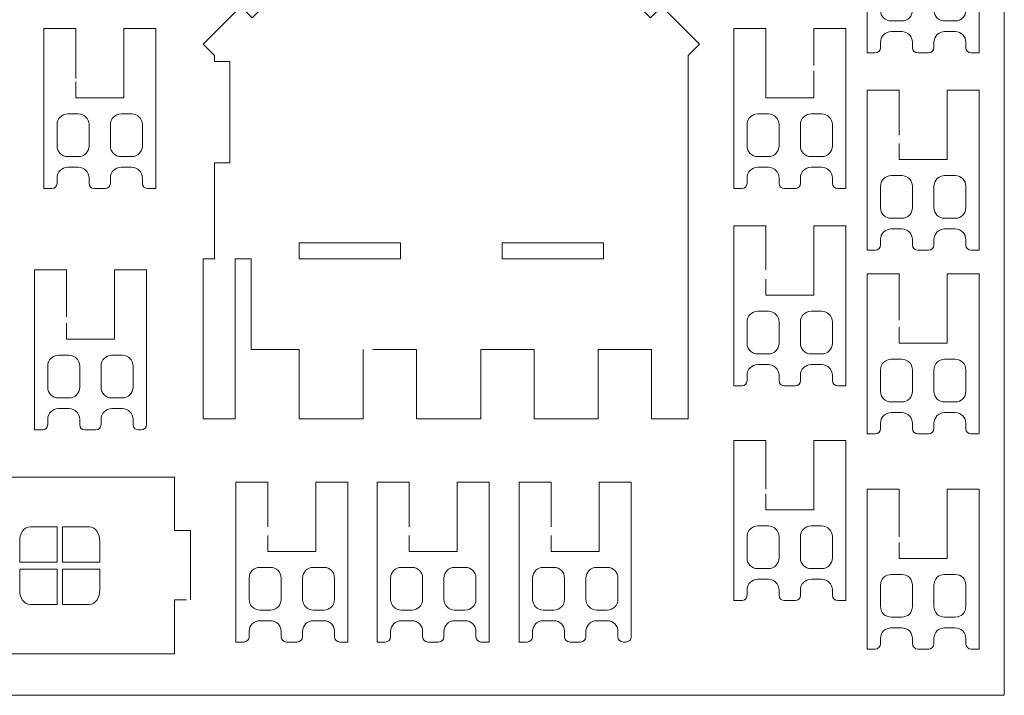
# Model space of a CAD drawing. Header units: inches. Extents: x -515 to 206, y -349 to 168.
# Tile 6 of 9: x -346 to -161, y -349 to -222. Entities that reach past the tile are written whole.
import ezdxf

# ---------------------------------------------------------------- set-up
doc = ezdxf.new("R2010")
doc.units = ezdxf.units.IN
doc.header["$MEASUREMENT"] = 0
doc.layers.add('_U+68F0_U+52EE_U+934A', color=7, linetype='Continuous')

# ---------------------------------------------------------------- blocks, each defined once
blk = doc.blocks.new('block 2')
at = {"layer": '_U+68F0_U+52EE_U+934A', "lineweight": 0}
blk.add_lwpolyline([(-314.38, -330.82), (-316.64, -330.82), (-316.64, -340.95), (-370.64, -340.95), (-370.64, -307.82), (-316.64, -307.82), (-316.64, -317.82), (-313.64, -317.82), (-313.64, -330.82)], dxfattribs=at)
for points in [[(-345.64, -323.72), (-343.3, -323.72), (-340.97, -323.72), (-338.64, -323.72), (-338.64, -321.51), (-338.64, -319.31), (-338.64, -317.1), (-340.3, -317.1), (-341.97, -317.1), (-343.64, -317.1), (-345, -317.1), (-345.64, -318.61), (-345.64, -319.75), (-345.64, -321.07), (-345.64, -322.4), (-345.64, -323.72)], [(-337.64, -323.72), (-335.3, -323.72), (-332.97, -323.72), (-330.64, -323.72), (-330.64, -322.4), (-330.64, -321.07), (-330.64, -319.75), (-330.64, -318.61), (-331.27, -317.1), (-332.64, -317.1), (-334.3, -317.1), (-335.97, -317.1), (-337.64, -317.1), (-337.64, -319.31), (-337.64, -321.51), (-337.64, -323.72)], [(-338.64, -325.05), (-340.97, -325.05), (-343.3, -325.05), (-345.64, -325.05), (-345.64, -326.37), (-345.64, -327.7), (-345.64, -329.02), (-345.64, -330.16), (-345, -331.67), (-343.64, -331.67), (-341.97, -331.67), (-340.3, -331.67), (-338.64, -331.67), (-338.64, -329.46), (-338.64, -327.26), (-338.64, -325.05)], [(-330.64, -325.05), (-332.97, -325.05), (-335.3, -325.05), (-337.64, -325.05), (-337.64, -327.26), (-337.64, -329.46), (-337.64, -331.67), (-335.97, -331.67), (-334.3, -331.67), (-332.64, -331.67), (-331.27, -331.67), (-330.64, -330.16), (-330.64, -329.02), (-330.64, -327.7), (-330.64, -326.37), (-330.64, -325.05)]]:
    blk.add_open_spline(points, degree=3, knots=[0, 0, 0, 0, 1, 1, 1, 2, 2, 2, 3, 3, 3, 4, 4, 4, 5, 5, 5, 5], dxfattribs=at)
blk = doc.blocks.new('block 4')
at = {"layer": '_U+68F0_U+52EE_U+934A', "lineweight": 0}
for points in [[(-279.49, -283.87), (-271.25, -283.87), (-271.25, -296.87), (-259.25, -296.87), (-259.25, -283.87), (-249.25, -283.87), (-249.25, -296.87), (-237.25, -296.87), (-237.25, -283.87), (-227.25, -283.87), (-227.25, -296.87), (-220.37, -296.87), (-220.37, -228.75), (-218.25, -226.63), (-225.32, -219.55), (-227.44, -221.68), (-249.02, -200.1), (-246.9, -197.97), (-253.97, -190.9), (-256.09, -193.02), (-264.75, -184.37), (-273.4, -193.02), (-275.52, -190.9), (-282.59, -197.97), (-280.47, -200.1), (-302.05, -221.68), (-304.17, -219.55), (-311.25, -226.63), (-309.12, -228.75), (-309.12, -229.87), (-306.25, -229.87), (-306.25, -248.87), (-309.12, -248.87), (-309.12, -266.87), (-311.25, -266.87), (-311.25, -296.87), (-305.25, -296.87), (-305.25, -266.87), (-302.25, -266.87), (-302.25, -283.87), (-293.25, -283.87), (-293.25, -296.87), (-281.25, -296.87), (-281.25, -283.87)], [(-293.25, -266.87), (-293.25, -263.87), (-274.25, -263.87), (-274.25, -266.87), (-293.25, -266.87)], [(-255.25, -266.87), (-255.25, -263.87), (-236.25, -263.87), (-236.25, -266.87), (-255.25, -266.87)]]:
    blk.add_lwpolyline(points, dxfattribs=at)
blk = doc.blocks.new('block 23')
at = {"layer": '_U+68F0_U+52EE_U+934A', "lineweight": 0}
for points, knots in [([(-246.04, -317.1), (-246.04, -313.76), (-246.04, -312.06), (-246.04, -308.72), (-248.04, -308.72), (-250.04, -308.72), (-252.04, -308.72), (-252.04, -318.72), (-252.04, -328.72), (-252.04, -338.72), (-251.54, -338.72), (-251.04, -338.72), (-250.54, -338.72), (-249.99, -338.72), (-249.54, -338.27), (-249.54, -337.72), (-249.54, -337.39), (-249.54, -337.06), (-249.54, -336.72), (-249.54, -335.62), (-248.64, -334.72), (-247.54, -334.72), (-246.87, -334.72), (-246.21, -334.72), (-245.54, -334.72), (-244.43, -334.72), (-243.54, -335.62), (-243.54, -336.72), (-243.54, -337.06), (-243.54, -337.39), (-243.54, -337.72), (-243.54, -338.27), (-243.09, -338.72), (-242.54, -338.72), (-241.87, -338.72), (-241.21, -338.72), (-240.54, -338.72), (-239.99, -338.72), (-239.54, -338.27), (-239.54, -337.72), (-239.54, -337.39), (-239.54, -337.06), (-239.54, -336.72), (-239.54, -335.62), (-238.64, -334.72), (-237.54, -334.72), (-236.87, -334.72), (-236.21, -334.72), (-235.54, -334.72), (-234.43, -334.72), (-233.54, -335.62), (-233.54, -336.72), (-233.54, -337.06), (-233.54, -337.39), (-233.54, -337.72), (-233.54, -338.27), (-233.09, -338.72), (-232.54, -338.72), (-232.37, -338.72), (-232.21, -338.72), (-232.04, -338.72), (-231.49, -338.72), (-231.04, -338.27), (-231.04, -337.72), (-231.04, -328.06), (-231.04, -318.39), (-231.04, -308.72), (-233.04, -308.72), (-235.04, -308.72), (-237.04, -308.72), (-237.04, -312.06), (-237.04, -315.39), (-237.04, -318.72), (-237.04, -319.72), (-237.04, -320.72), (-237.04, -321.72), (-240.04, -321.72), (-243.04, -321.72), (-246.04, -321.72), (-246.04, -320.72), (-246.04, -319.72), (-246.04, -318.72)], [0, 0, 0, 0, 1, 1, 1, 2, 2, 2, 3, 3, 3, 4, 4, 4, 5, 5, 5, 6, 6, 6, 7, 7, 7, 8, 8, 8, 9, 9, 9, 10, 10, 10, 11, 11, 11, 12, 12, 12, 13, 13, 13, 14, 14, 14, 15, 15, 15, 16, 16, 16, 17, 17, 17, 18, 18, 18, 19, 19, 19, 20, 20, 20, 21, 21, 21, 22, 22, 22, 23, 23, 23, 24, 24, 24, 25, 25, 25, 26, 26, 26, 27, 27, 27, 27]), ([(-245.54, -324.72), (-244.43, -324.72), (-243.54, -325.62), (-243.54, -326.72), (-243.54, -328.06), (-243.54, -329.39), (-243.54, -330.72), (-243.54, -331.83), (-244.43, -332.72), (-245.54, -332.72), (-246.21, -332.72), (-246.87, -332.72), (-247.54, -332.72), (-248.64, -332.72), (-249.54, -331.83), (-249.54, -330.72), (-249.54, -329.39), (-249.54, -328.06), (-249.54, -326.72), (-249.54, -325.62), (-248.64, -324.72), (-247.54, -324.72), (-246.87, -324.72), (-246.21, -324.72), (-245.54, -324.72)], [0, 0, 0, 0, 1, 1, 1, 2, 2, 2, 3, 3, 3, 4, 4, 4, 5, 5, 5, 6, 6, 6, 7, 7, 7, 8, 8, 8, 8]), ([(-233.54, -330.72), (-233.54, -331.83), (-234.43, -332.72), (-235.54, -332.72), (-236.21, -332.72), (-236.87, -332.72), (-237.54, -332.72), (-238.64, -332.72), (-239.54, -331.83), (-239.54, -330.73), (-239.54, -329.39), (-239.54, -328.06), (-239.54, -326.72), (-239.54, -325.62), (-238.64, -324.72), (-237.54, -324.72), (-236.87, -324.72), (-236.21, -324.72), (-235.54, -324.72), (-234.43, -324.72), (-233.54, -325.62), (-233.54, -326.72), (-233.54, -328.06), (-233.54, -329.39), (-233.54, -330.72)], [0, 0, 0, 0, 1, 1, 1, 2, 2, 2, 3, 3, 3, 4, 4, 4, 5, 5, 5, 6, 6, 6, 7, 7, 7, 8, 8, 8, 8])]:
    blk.add_open_spline(points, degree=3, knots=knots, dxfattribs=at)
blk = doc.blocks.new('block 24')
at = {"layer": '_U+68F0_U+52EE_U+934A', "lineweight": 0}
for points, knots in [([(-272.64, -317.1), (-272.64, -313.76), (-272.64, -312.06), (-272.64, -308.72), (-274.64, -308.72), (-276.64, -308.72), (-278.64, -308.72), (-278.64, -318.72), (-278.64, -328.72), (-278.64, -338.72), (-278.14, -338.72), (-277.64, -338.72), (-277.14, -338.72), (-276.58, -338.72), (-276.14, -338.27), (-276.14, -337.72), (-276.14, -337.39), (-276.14, -337.06), (-276.14, -336.72), (-276.14, -335.62), (-275.24, -334.72), (-274.14, -334.72), (-273.47, -334.72), (-272.8, -334.72), (-272.14, -334.72), (-271.03, -334.72), (-270.14, -335.62), (-270.14, -336.72), (-270.14, -337.06), (-270.14, -337.39), (-270.14, -337.72), (-270.14, -338.27), (-269.69, -338.72), (-269.14, -338.72), (-268.47, -338.72), (-267.8, -338.72), (-267.14, -338.72), (-266.58, -338.72), (-266.14, -338.27), (-266.14, -337.72), (-266.14, -337.39), (-266.14, -337.06), (-266.14, -336.72), (-266.14, -335.62), (-265.24, -334.72), (-264.14, -334.72), (-263.47, -334.72), (-262.8, -334.72), (-262.14, -334.72), (-261.03, -334.72), (-260.14, -335.62), (-260.14, -336.72), (-260.14, -337.06), (-260.14, -337.39), (-260.14, -337.72), (-260.14, -338.27), (-259.69, -338.72), (-259.14, -338.72), (-258.64, -338.72), (-258.14, -338.72), (-257.64, -338.72), (-257.64, -328.72), (-257.64, -318.72), (-257.64, -308.72), (-259.64, -308.72), (-261.64, -308.72), (-263.64, -308.72), (-263.64, -312.06), (-263.64, -315.39), (-263.64, -318.72), (-263.64, -319.72), (-263.64, -320.72), (-263.64, -321.72), (-266.64, -321.72), (-269.64, -321.72), (-272.64, -321.72), (-272.64, -320.72), (-272.64, -319.72), (-272.64, -318.72)], [0, 0, 0, 0, 1, 1, 1, 2, 2, 2, 3, 3, 3, 4, 4, 4, 5, 5, 5, 6, 6, 6, 7, 7, 7, 8, 8, 8, 9, 9, 9, 10, 10, 10, 11, 11, 11, 12, 12, 12, 13, 13, 13, 14, 14, 14, 15, 15, 15, 16, 16, 16, 17, 17, 17, 18, 18, 18, 19, 19, 19, 20, 20, 20, 21, 21, 21, 22, 22, 22, 23, 23, 23, 24, 24, 24, 25, 25, 25, 26, 26, 26, 26]), ([(-272.14, -324.72), (-271.03, -324.72), (-270.14, -325.62), (-270.14, -326.72), (-270.14, -328.06), (-270.14, -329.39), (-270.14, -330.72), (-270.14, -331.83), (-271.03, -332.72), (-272.14, -332.72), (-272.8, -332.72), (-273.47, -332.72), (-274.14, -332.72), (-275.24, -332.72), (-276.14, -331.83), (-276.14, -330.72), (-276.14, -329.39), (-276.14, -328.06), (-276.14, -326.72), (-276.14, -325.62), (-275.24, -324.72), (-274.14, -324.72), (-273.47, -324.72), (-272.8, -324.72), (-272.14, -324.72)], [0, 0, 0, 0, 1, 1, 1, 2, 2, 2, 3, 3, 3, 4, 4, 4, 5, 5, 5, 6, 6, 6, 7, 7, 7, 8, 8, 8, 8]), ([(-260.14, -330.72), (-260.14, -331.83), (-261.03, -332.72), (-262.14, -332.72), (-262.8, -332.72), (-263.47, -332.72), (-264.14, -332.72), (-265.24, -332.72), (-266.13, -331.83), (-266.14, -330.73), (-266.14, -329.39), (-266.14, -328.06), (-266.14, -326.72), (-266.14, -325.62), (-265.24, -324.72), (-264.14, -324.72), (-263.47, -324.72), (-262.8, -324.72), (-262.14, -324.72), (-261.03, -324.72), (-260.14, -325.62), (-260.14, -326.72), (-260.14, -328.06), (-260.14, -329.39), (-260.14, -330.72)], [0, 0, 0, 0, 1, 1, 1, 2, 2, 2, 3, 3, 3, 4, 4, 4, 5, 5, 5, 6, 6, 6, 7, 7, 7, 8, 8, 8, 8])]:
    blk.add_open_spline(points, degree=3, knots=knots, dxfattribs=at)
blk = doc.blocks.new('block 25')
at = {"layer": '_U+68F0_U+52EE_U+934A', "lineweight": 0}
for points, knots in [([(-299.14, -317.1), (-299.14, -313.76), (-299.14, -312.06), (-299.14, -308.72), (-301.14, -308.72), (-303.14, -308.72), (-305.14, -308.72), (-305.14, -318.72), (-305.14, -328.72), (-305.14, -338.72), (-304.64, -338.72), (-304.14, -338.72), (-303.64, -338.72), (-303.08, -338.72), (-302.64, -338.27), (-302.64, -337.72), (-302.64, -337.39), (-302.64, -337.06), (-302.64, -336.72), (-302.64, -335.62), (-301.74, -334.72), (-300.64, -334.72), (-299.97, -334.72), (-299.3, -334.72), (-298.64, -334.72), (-297.53, -334.72), (-296.64, -335.62), (-296.64, -336.72), (-296.64, -337.06), (-296.64, -337.39), (-296.64, -337.72), (-296.64, -338.27), (-296.19, -338.72), (-295.64, -338.72), (-294.97, -338.72), (-294.3, -338.72), (-293.64, -338.72), (-293.08, -338.72), (-292.64, -338.27), (-292.64, -337.72), (-292.64, -337.39), (-292.64, -337.06), (-292.64, -336.72), (-292.64, -335.62), (-291.74, -334.72), (-290.64, -334.72), (-289.97, -334.72), (-289.3, -334.72), (-288.64, -334.72), (-287.53, -334.72), (-286.64, -335.62), (-286.64, -336.72), (-286.64, -337.06), (-286.64, -337.39), (-286.64, -337.72), (-286.64, -338.27), (-286.19, -338.72), (-285.64, -338.72), (-285.14, -338.72), (-284.64, -338.72), (-284.14, -338.72), (-284.14, -328.72), (-284.14, -318.72), (-284.14, -308.72), (-286.14, -308.72), (-288.14, -308.72), (-290.14, -308.72), (-290.14, -312.06), (-290.14, -315.39), (-290.14, -318.72), (-290.14, -319.72), (-290.14, -320.72), (-290.14, -321.72), (-293.14, -321.72), (-296.14, -321.72), (-299.14, -321.72), (-299.14, -320.84), (-299.14, -319.97), (-299.14, -319.09)], [0, 0, 0, 0, 1, 1, 1, 2, 2, 2, 3, 3, 3, 4, 4, 4, 5, 5, 5, 6, 6, 6, 7, 7, 7, 8, 8, 8, 9, 9, 9, 10, 10, 10, 11, 11, 11, 12, 12, 12, 13, 13, 13, 14, 14, 14, 15, 15, 15, 16, 16, 16, 17, 17, 17, 18, 18, 18, 19, 19, 19, 20, 20, 20, 21, 21, 21, 22, 22, 22, 23, 23, 23, 24, 24, 24, 25, 25, 25, 26, 26, 26, 26]), ([(-298.64, -324.72), (-297.53, -324.72), (-296.64, -325.62), (-296.64, -326.72), (-296.64, -328.06), (-296.64, -329.39), (-296.64, -330.72), (-296.64, -331.83), (-297.53, -332.72), (-298.64, -332.72), (-299.3, -332.72), (-299.97, -332.72), (-300.64, -332.72), (-301.74, -332.72), (-302.64, -331.83), (-302.64, -330.72), (-302.64, -329.39), (-302.64, -328.06), (-302.64, -326.72), (-302.64, -325.62), (-301.74, -324.72), (-300.64, -324.72), (-299.97, -324.72), (-299.3, -324.72), (-298.64, -324.72)], [0, 0, 0, 0, 1, 1, 1, 2, 2, 2, 3, 3, 3, 4, 4, 4, 5, 5, 5, 6, 6, 6, 7, 7, 7, 8, 8, 8, 8]), ([(-286.64, -330.72), (-286.64, -331.83), (-287.53, -332.72), (-288.64, -332.72), (-289.3, -332.72), (-289.97, -332.72), (-290.64, -332.72), (-291.74, -332.72), (-292.63, -331.83), (-292.64, -330.73), (-292.64, -329.39), (-292.64, -328.06), (-292.64, -326.72), (-292.64, -325.62), (-291.74, -324.72), (-290.64, -324.72), (-289.97, -324.72), (-289.3, -324.72), (-288.64, -324.72), (-287.53, -324.72), (-286.64, -325.62), (-286.64, -326.72), (-286.64, -328.06), (-286.64, -329.39), (-286.64, -330.72)], [0, 0, 0, 0, 1, 1, 1, 2, 2, 2, 3, 3, 3, 4, 4, 4, 5, 5, 5, 6, 6, 6, 7, 7, 7, 8, 8, 8, 8])]:
    blk.add_open_spline(points, degree=3, knots=knots, dxfattribs=at)
blk.add_open_spline([(-299.14, -319.09), (-299.14, -318.97), (-299.14, -318.84), (-299.14, -318.72)], degree=3, dxfattribs=at)
blk = doc.blocks.new('block 26')
at = {"layer": '_U+68F0_U+52EE_U+934A', "lineweight": 0}
for points, knots in [([(-180.84, -319), (-180.84, -315.67), (-180.84, -313.38), (-180.84, -310.05), (-182.84, -310.05), (-184.84, -310.05), (-186.84, -310.05), (-186.84, -320.05), (-186.84, -330.05), (-186.84, -340.05), (-186.34, -340.05), (-185.84, -340.05), (-185.34, -340.05), (-184.79, -340.05), (-184.34, -339.6), (-184.34, -339.05), (-184.34, -338.71), (-184.34, -338.38), (-184.34, -338.05), (-184.34, -336.94), (-183.44, -336.05), (-182.34, -336.05), (-181.67, -336.05), (-181, -336.05), (-180.34, -336.05), (-179.23, -336.05), (-178.34, -336.94), (-178.34, -338.05), (-178.34, -338.38), (-178.34, -338.71), (-178.34, -339.05), (-178.34, -339.6), (-177.89, -340.05), (-177.34, -340.05), (-176.67, -340.05), (-176, -340.05), (-175.34, -340.05), (-174.79, -340.05), (-174.34, -339.6), (-174.34, -339.05), (-174.34, -338.71), (-174.34, -338.38), (-174.34, -338.05), (-174.34, -336.94), (-173.44, -336.05), (-172.34, -336.05), (-171.67, -336.05), (-171, -336.05), (-170.34, -336.05), (-169.23, -336.05), (-168.34, -336.94), (-168.34, -338.05), (-168.34, -338.38), (-168.34, -338.71), (-168.34, -339.05), (-168.34, -339.6), (-167.89, -340.05), (-167.34, -340.05), (-166.84, -340.05), (-166.34, -340.05), (-165.84, -340.05), (-165.84, -330.05), (-165.84, -320.05), (-165.84, -310.05), (-167.84, -310.05), (-169.84, -310.05), (-171.84, -310.05), (-171.84, -313.38), (-171.84, -316.71), (-171.84, -320.05), (-171.84, -321.05), (-171.84, -322.05), (-171.84, -323.05), (-174.84, -323.05), (-177.84, -323.05), (-180.84, -323.05), (-180.84, -322.05), (-180.84, -321.05), (-180.84, -320.05)], [0, 0, 0, 0, 1, 1, 1, 2, 2, 2, 3, 3, 3, 4, 4, 4, 5, 5, 5, 6, 6, 6, 7, 7, 7, 8, 8, 8, 9, 9, 9, 10, 10, 10, 11, 11, 11, 12, 12, 12, 13, 13, 13, 14, 14, 14, 15, 15, 15, 16, 16, 16, 17, 17, 17, 18, 18, 18, 19, 19, 19, 20, 20, 20, 21, 21, 21, 22, 22, 22, 23, 23, 23, 24, 24, 24, 25, 25, 25, 26, 26, 26, 26]), ([(-180.34, -326.05), (-179.23, -326.05), (-178.34, -326.94), (-178.34, -328.05), (-178.34, -329.38), (-178.34, -330.71), (-178.34, -332.05), (-178.34, -333.15), (-179.23, -334.05), (-180.34, -334.05), (-181, -334.05), (-181.67, -334.05), (-182.34, -334.05), (-183.44, -334.05), (-184.34, -333.15), (-184.34, -332.05), (-184.34, -330.71), (-184.34, -329.38), (-184.34, -328.05), (-184.34, -326.94), (-183.44, -326.05), (-182.34, -326.05), (-181.67, -326.05), (-181, -326.05), (-180.34, -326.05)], [0, 0, 0, 0, 1, 1, 1, 2, 2, 2, 3, 3, 3, 4, 4, 4, 5, 5, 5, 6, 6, 6, 7, 7, 7, 8, 8, 8, 8]), ([(-168.34, -332.05), (-168.34, -333.15), (-169.23, -334.05), (-170.34, -334.05), (-171, -334.05), (-171.67, -334.05), (-172.34, -334.05), (-173.44, -334.05), (-174.34, -333.15), (-174.34, -332.05), (-174.34, -330.72), (-174.34, -329.38), (-174.34, -328.05), (-174.34, -326.94), (-173.44, -326.05), (-172.34, -326.05), (-171.67, -326.05), (-171, -326.05), (-170.34, -326.05), (-169.23, -326.05), (-168.34, -326.94), (-168.34, -328.05), (-168.34, -329.38), (-168.34, -330.71), (-168.34, -332.05)], [0, 0, 0, 0, 1, 1, 1, 2, 2, 2, 3, 3, 3, 4, 4, 4, 5, 5, 5, 6, 6, 6, 7, 7, 7, 8, 8, 8, 8])]:
    blk.add_open_spline(points, degree=3, knots=knots, dxfattribs=at)
blk = doc.blocks.new('block 27')
at = {"layer": '_U+68F0_U+52EE_U+934A', "lineweight": 0}
for points, knots in [([(-335.14, -233.07), (-335.14, -229.74), (-335.14, -227.04), (-335.14, -223.7), (-337.14, -223.7), (-339.14, -223.7), (-341.14, -223.7), (-341.14, -233.7), (-341.14, -243.7), (-341.14, -253.7), (-340.64, -253.7), (-340.14, -253.7), (-339.64, -253.7), (-339.08, -253.7), (-338.64, -253.25), (-338.64, -252.7), (-338.64, -252.37), (-338.64, -252.04), (-338.64, -251.7), (-338.64, -250.6), (-337.74, -249.7), (-336.64, -249.7), (-335.97, -249.7), (-335.3, -249.7), (-334.64, -249.7), (-333.53, -249.7), (-332.64, -250.6), (-332.64, -251.7), (-332.64, -252.04), (-332.64, -252.37), (-332.64, -252.7), (-332.64, -253.25), (-332.19, -253.7), (-331.64, -253.7), (-330.97, -253.7), (-330.3, -253.7), (-329.64, -253.7), (-329.08, -253.7), (-328.64, -253.25), (-328.64, -252.7), (-328.64, -252.37), (-328.64, -252.04), (-328.64, -251.7), (-328.64, -250.6), (-327.74, -249.7), (-326.64, -249.7), (-325.97, -249.7), (-325.3, -249.7), (-324.64, -249.7), (-323.53, -249.7), (-322.64, -250.6), (-322.64, -251.7), (-322.64, -252.04), (-322.64, -252.37), (-322.64, -252.7), (-322.64, -253.25), (-322.19, -253.7), (-321.64, -253.7), (-321.14, -253.7), (-320.64, -253.7), (-320.14, -253.7), (-320.14, -243.7), (-320.14, -233.7), (-320.14, -223.7), (-322.14, -223.7), (-324.14, -223.7), (-326.14, -223.7), (-326.14, -227.04), (-326.14, -230.37), (-326.14, -233.7), (-326.14, -234.7), (-326.14, -235.7), (-326.14, -236.7), (-329.14, -236.7), (-332.14, -236.7), (-335.14, -236.7), (-335.14, -235.7), (-335.14, -234.7), (-335.14, -233.7)], [0, 0, 0, 0, 1, 1, 1, 2, 2, 2, 3, 3, 3, 4, 4, 4, 5, 5, 5, 6, 6, 6, 7, 7, 7, 8, 8, 8, 9, 9, 9, 10, 10, 10, 11, 11, 11, 12, 12, 12, 13, 13, 13, 14, 14, 14, 15, 15, 15, 16, 16, 16, 17, 17, 17, 18, 18, 18, 19, 19, 19, 20, 20, 20, 21, 21, 21, 22, 22, 22, 23, 23, 23, 24, 24, 24, 25, 25, 25, 26, 26, 26, 26]), ([(-334.64, -239.7), (-333.53, -239.7), (-332.64, -240.6), (-332.64, -241.7), (-332.64, -243.04), (-332.64, -244.37), (-332.64, -245.7), (-332.64, -246.81), (-333.53, -247.7), (-334.64, -247.7), (-335.3, -247.7), (-335.97, -247.7), (-336.64, -247.7), (-337.74, -247.7), (-338.64, -246.81), (-338.64, -245.7), (-338.64, -244.37), (-338.64, -243.04), (-338.64, -241.7), (-338.64, -240.6), (-337.74, -239.7), (-336.64, -239.7), (-335.97, -239.7), (-335.3, -239.7), (-334.64, -239.7)], [0, 0, 0, 0, 1, 1, 1, 2, 2, 2, 3, 3, 3, 4, 4, 4, 5, 5, 5, 6, 6, 6, 7, 7, 7, 8, 8, 8, 8]), ([(-322.64, -245.7), (-322.64, -246.81), (-323.53, -247.7), (-324.64, -247.7), (-325.3, -247.7), (-325.97, -247.7), (-326.64, -247.7), (-327.74, -247.7), (-328.63, -246.81), (-328.64, -245.71), (-328.64, -244.37), (-328.64, -243.04), (-328.64, -241.7), (-328.64, -240.6), (-327.74, -239.7), (-326.64, -239.7), (-325.97, -239.7), (-325.3, -239.7), (-324.64, -239.7), (-323.53, -239.7), (-322.64, -240.6), (-322.64, -241.7), (-322.64, -243.04), (-322.64, -244.37), (-322.64, -245.7)], [0, 0, 0, 0, 1, 1, 1, 2, 2, 2, 3, 3, 3, 4, 4, 4, 5, 5, 5, 6, 6, 6, 7, 7, 7, 8, 8, 8, 8])]:
    blk.add_open_spline(points, degree=3, knots=knots, dxfattribs=at)
blk = doc.blocks.new('block 28')
at = {"layer": '_U+68F0_U+52EE_U+934A', "lineweight": 0}
for points, knots in [([(-180.84, -243.7), (-180.84, -240.37), (-180.84, -238.61), (-180.84, -235.27), (-182.84, -235.27), (-184.84, -235.27), (-186.84, -235.27), (-186.84, -245.27), (-186.84, -255.27), (-186.84, -265.27), (-186.34, -265.27), (-185.84, -265.27), (-185.34, -265.27), (-184.79, -265.27), (-184.34, -264.82), (-184.34, -264.27), (-184.34, -263.94), (-184.34, -263.61), (-184.34, -263.27), (-184.34, -262.17), (-183.44, -261.27), (-182.34, -261.27), (-181.67, -261.27), (-181, -261.27), (-180.34, -261.27), (-179.23, -261.27), (-178.34, -262.17), (-178.34, -263.27), (-178.34, -263.61), (-178.34, -263.94), (-178.34, -264.27), (-178.34, -264.82), (-177.89, -265.27), (-177.34, -265.27), (-176.67, -265.27), (-176, -265.27), (-175.34, -265.27), (-174.79, -265.27), (-174.34, -264.82), (-174.34, -264.27), (-174.34, -263.94), (-174.34, -263.61), (-174.34, -263.27), (-174.34, -262.17), (-173.44, -261.27), (-172.34, -261.27), (-171.67, -261.27), (-171, -261.27), (-170.34, -261.27), (-169.23, -261.27), (-168.34, -262.17), (-168.34, -263.27), (-168.34, -263.61), (-168.34, -263.94), (-168.34, -264.27), (-168.34, -264.82), (-167.89, -265.27), (-167.34, -265.27), (-166.84, -265.27), (-166.34, -265.27), (-165.84, -265.27), (-165.84, -255.27), (-165.84, -245.27), (-165.84, -235.27), (-167.84, -235.27), (-169.84, -235.27), (-171.84, -235.27), (-171.84, -238.61), (-171.84, -241.94), (-171.84, -245.27), (-171.84, -246.27), (-171.84, -247.27), (-171.84, -248.27), (-174.84, -248.27), (-177.84, -248.27), (-180.84, -248.27), (-180.84, -247.27), (-180.84, -246.27), (-180.84, -245.27)], [0, 0, 0, 0, 1, 1, 1, 2, 2, 2, 3, 3, 3, 4, 4, 4, 5, 5, 5, 6, 6, 6, 7, 7, 7, 8, 8, 8, 9, 9, 9, 10, 10, 10, 11, 11, 11, 12, 12, 12, 13, 13, 13, 14, 14, 14, 15, 15, 15, 16, 16, 16, 17, 17, 17, 18, 18, 18, 19, 19, 19, 20, 20, 20, 21, 21, 21, 22, 22, 22, 23, 23, 23, 24, 24, 24, 25, 25, 25, 26, 26, 26, 26]), ([(-180.34, -251.27), (-179.23, -251.27), (-178.34, -252.17), (-178.34, -253.27), (-178.34, -254.61), (-178.34, -255.94), (-178.34, -257.27), (-178.34, -258.38), (-179.23, -259.27), (-180.34, -259.27), (-181, -259.27), (-181.67, -259.27), (-182.34, -259.27), (-183.44, -259.27), (-184.34, -258.38), (-184.34, -257.27), (-184.34, -255.94), (-184.34, -254.61), (-184.34, -253.27), (-184.34, -252.17), (-183.44, -251.27), (-182.34, -251.27), (-181.67, -251.27), (-181, -251.27), (-180.34, -251.27)], [0, 0, 0, 0, 1, 1, 1, 2, 2, 2, 3, 3, 3, 4, 4, 4, 5, 5, 5, 6, 6, 6, 7, 7, 7, 8, 8, 8, 8]), ([(-168.34, -257.27), (-168.34, -258.38), (-169.23, -259.27), (-170.34, -259.27), (-171, -259.27), (-171.67, -259.27), (-172.34, -259.27), (-173.44, -259.27), (-174.34, -258.38), (-174.34, -257.28), (-174.34, -255.94), (-174.34, -254.61), (-174.34, -253.27), (-174.34, -252.17), (-173.44, -251.27), (-172.34, -251.27), (-171.67, -251.27), (-171, -251.27), (-170.34, -251.27), (-169.23, -251.27), (-168.34, -252.17), (-168.34, -253.27), (-168.34, -254.61), (-168.34, -255.94), (-168.34, -257.27)], [0, 0, 0, 0, 1, 1, 1, 2, 2, 2, 3, 3, 3, 4, 4, 4, 5, 5, 5, 6, 6, 6, 7, 7, 7, 8, 8, 8, 8])]:
    blk.add_open_spline(points, degree=3, knots=knots, dxfattribs=at)
blk = doc.blocks.new('block 29')
at = {"layer": '_U+68F0_U+52EE_U+934A', "lineweight": 0}
for points, knots in [([(-205.84, -268.9), (-205.84, -265.57), (-205.84, -264.04), (-205.84, -260.7), (-207.84, -260.7), (-209.84, -260.7), (-211.84, -260.7), (-211.84, -270.7), (-211.84, -280.7), (-211.84, -290.7), (-211.34, -290.7), (-210.84, -290.7), (-210.34, -290.7), (-209.79, -290.7), (-209.34, -290.25), (-209.34, -289.7), (-209.34, -289.37), (-209.34, -289.04), (-209.34, -288.7), (-209.34, -287.6), (-208.44, -286.7), (-207.34, -286.7), (-206.67, -286.7), (-206, -286.7), (-205.34, -286.7), (-204.23, -286.7), (-203.34, -287.6), (-203.34, -288.7), (-203.34, -289.04), (-203.34, -289.37), (-203.34, -289.7), (-203.34, -290.25), (-202.89, -290.7), (-202.34, -290.7), (-201.67, -290.7), (-201, -290.7), (-200.34, -290.7), (-199.79, -290.7), (-199.34, -290.25), (-199.34, -289.7), (-199.34, -289.37), (-199.34, -289.04), (-199.34, -288.7), (-199.34, -287.6), (-198.44, -286.7), (-197.34, -286.7), (-196.67, -286.7), (-196, -286.7), (-195.34, -286.7), (-194.23, -286.7), (-193.34, -287.6), (-193.34, -288.7), (-193.34, -289.04), (-193.34, -289.37), (-193.34, -289.7), (-193.34, -290.25), (-192.89, -290.7), (-192.34, -290.7), (-191.84, -290.7), (-191.34, -290.7), (-190.84, -290.7), (-190.84, -280.7), (-190.84, -270.7), (-190.84, -260.7), (-192.84, -260.7), (-194.84, -260.7), (-196.84, -260.7), (-196.84, -264.04), (-196.84, -267.37), (-196.84, -270.7), (-196.84, -271.7), (-196.84, -272.7), (-196.84, -273.7), (-199.84, -273.7), (-202.84, -273.7), (-205.84, -273.7), (-205.84, -272.7), (-205.84, -271.7), (-205.84, -270.7)], [0, 0, 0, 0, 1, 1, 1, 2, 2, 2, 3, 3, 3, 4, 4, 4, 5, 5, 5, 6, 6, 6, 7, 7, 7, 8, 8, 8, 9, 9, 9, 10, 10, 10, 11, 11, 11, 12, 12, 12, 13, 13, 13, 14, 14, 14, 15, 15, 15, 16, 16, 16, 17, 17, 17, 18, 18, 18, 19, 19, 19, 20, 20, 20, 21, 21, 21, 22, 22, 22, 23, 23, 23, 24, 24, 24, 25, 25, 25, 26, 26, 26, 26]), ([(-205.34, -276.7), (-204.23, -276.7), (-203.34, -277.6), (-203.34, -278.7), (-203.34, -280.04), (-203.34, -281.37), (-203.34, -282.7), (-203.34, -283.81), (-204.23, -284.7), (-205.34, -284.7), (-206, -284.7), (-206.67, -284.7), (-207.34, -284.7), (-208.44, -284.7), (-209.34, -283.81), (-209.34, -282.7), (-209.34, -281.37), (-209.34, -280.04), (-209.34, -278.7), (-209.34, -277.6), (-208.44, -276.7), (-207.34, -276.7), (-206.67, -276.7), (-206, -276.7), (-205.34, -276.7)], [0, 0, 0, 0, 1, 1, 1, 2, 2, 2, 3, 3, 3, 4, 4, 4, 5, 5, 5, 6, 6, 6, 7, 7, 7, 8, 8, 8, 8]), ([(-193.34, -282.7), (-193.34, -283.81), (-194.23, -284.7), (-195.34, -284.7), (-196, -284.7), (-196.67, -284.7), (-197.34, -284.7), (-198.44, -284.7), (-199.34, -283.81), (-199.34, -282.71), (-199.34, -281.37), (-199.34, -280.04), (-199.34, -278.7), (-199.34, -277.6), (-198.44, -276.7), (-197.34, -276.7), (-196.67, -276.7), (-196, -276.7), (-195.34, -276.7), (-194.23, -276.7), (-193.34, -277.6), (-193.34, -278.7), (-193.34, -280.04), (-193.34, -281.37), (-193.34, -282.7)], [0, 0, 0, 0, 1, 1, 1, 2, 2, 2, 3, 3, 3, 4, 4, 4, 5, 5, 5, 6, 6, 6, 7, 7, 7, 8, 8, 8, 8])]:
    blk.add_open_spline(points, degree=3, knots=knots, dxfattribs=at)
blk = doc.blocks.new('block 31')
at = {"layer": '_U+68F0_U+52EE_U+934A', "lineweight": 0}
for points, knots in [([(-336.89, -277.75), (-336.89, -274.42), (-336.89, -272.28), (-336.89, -268.95), (-338.89, -268.95), (-340.89, -268.95), (-342.89, -268.95), (-342.89, -278.95), (-342.89, -288.95), (-342.89, -298.95), (-342.39, -298.95), (-341.89, -298.95), (-341.39, -298.95), (-340.83, -298.95), (-340.39, -298.5), (-340.39, -297.95), (-340.39, -297.61), (-340.39, -297.28), (-340.39, -296.95), (-340.39, -295.84), (-339.49, -294.95), (-338.39, -294.95), (-337.72, -294.95), (-337.05, -294.95), (-336.39, -294.95), (-335.28, -294.95), (-334.39, -295.84), (-334.39, -296.95), (-334.39, -297.28), (-334.39, -297.61), (-334.39, -297.95), (-334.39, -298.5), (-333.94, -298.95), (-333.39, -298.95), (-332.72, -298.95), (-332.05, -298.95), (-331.39, -298.95), (-330.83, -298.95), (-330.39, -298.5), (-330.39, -297.95), (-330.39, -297.61), (-330.39, -297.28), (-330.39, -296.95), (-330.39, -295.84), (-329.49, -294.95), (-328.39, -294.95), (-327.72, -294.95), (-327.05, -294.95), (-326.39, -294.95), (-325.28, -294.95), (-324.39, -295.84), (-324.39, -296.95), (-324.39, -297.28), (-324.39, -297.61), (-324.39, -297.95), (-324.39, -298.5), (-323.94, -298.95), (-323.39, -298.95), (-323.22, -298.95), (-323.05, -298.95), (-322.89, -298.95), (-322.33, -298.95), (-321.89, -298.5), (-321.89, -297.95), (-321.89, -288.28), (-321.89, -278.61), (-321.89, -268.95), (-323.89, -268.95), (-325.89, -268.95), (-327.89, -268.95), (-327.89, -272.28), (-327.89, -275.61), (-327.89, -278.95), (-327.89, -279.95), (-327.89, -280.95), (-327.89, -281.95), (-330.89, -281.95), (-333.89, -281.95), (-336.89, -281.95), (-336.89, -280.95), (-336.89, -279.95), (-336.89, -278.95)], [0, 0, 0, 0, 1, 1, 1, 2, 2, 2, 3, 3, 3, 4, 4, 4, 5, 5, 5, 6, 6, 6, 7, 7, 7, 8, 8, 8, 9, 9, 9, 10, 10, 10, 11, 11, 11, 12, 12, 12, 13, 13, 13, 14, 14, 14, 15, 15, 15, 16, 16, 16, 17, 17, 17, 18, 18, 18, 19, 19, 19, 20, 20, 20, 21, 21, 21, 22, 22, 22, 23, 23, 23, 24, 24, 24, 25, 25, 25, 26, 26, 26, 27, 27, 27, 27]), ([(-336.39, -284.95), (-335.28, -284.95), (-334.39, -285.84), (-334.39, -286.95), (-334.39, -288.28), (-334.39, -289.61), (-334.39, -290.95), (-334.39, -292.05), (-335.28, -292.95), (-336.39, -292.95), (-337.05, -292.95), (-337.72, -292.95), (-338.39, -292.95), (-339.49, -292.95), (-340.39, -292.05), (-340.39, -290.95), (-340.39, -289.61), (-340.39, -288.28), (-340.39, -286.95), (-340.39, -285.84), (-339.49, -284.95), (-338.39, -284.95), (-337.72, -284.95), (-337.05, -284.95), (-336.39, -284.95)], [0, 0, 0, 0, 1, 1, 1, 2, 2, 2, 3, 3, 3, 4, 4, 4, 5, 5, 5, 6, 6, 6, 7, 7, 7, 8, 8, 8, 8]), ([(-324.39, -290.95), (-324.39, -292.05), (-325.28, -292.95), (-326.39, -292.95), (-327.05, -292.95), (-327.72, -292.95), (-328.39, -292.95), (-329.49, -292.95), (-330.38, -292.05), (-330.39, -290.95), (-330.39, -289.62), (-330.39, -288.28), (-330.39, -286.95), (-330.39, -285.84), (-329.49, -284.95), (-328.39, -284.95), (-327.72, -284.95), (-327.05, -284.95), (-326.39, -284.95), (-325.28, -284.95), (-324.39, -285.84), (-324.39, -286.95), (-324.39, -288.28), (-324.39, -289.61), (-324.39, -290.95)], [0, 0, 0, 0, 1, 1, 1, 2, 2, 2, 3, 3, 3, 4, 4, 4, 5, 5, 5, 6, 6, 6, 7, 7, 7, 8, 8, 8, 8])]:
    blk.add_open_spline(points, degree=3, knots=knots, dxfattribs=at)
blk = doc.blocks.new('block 34')
at = {"layer": '_U+68F0_U+52EE_U+934A', "lineweight": 0}
for points, knots in [([(-180.84, -278.38), (-180.84, -277.72), (-180.84, -278.38), (-180.84, -277.72), (-180.84, -275.05), (-180.84, -272.38), (-180.84, -269.7), (-182.84, -269.7), (-184.84, -269.7), (-186.84, -269.7), (-186.84, -279.7), (-186.84, -289.7), (-186.84, -299.7), (-186.34, -299.7), (-185.84, -299.7), (-185.34, -299.7), (-184.79, -299.7), (-184.34, -299.25), (-184.34, -298.7), (-184.34, -298.37), (-184.34, -298.04), (-184.34, -297.7), (-184.34, -296.6), (-183.44, -295.7), (-182.34, -295.7), (-181.67, -295.7), (-181, -295.7), (-180.34, -295.7), (-179.23, -295.7), (-178.34, -296.6), (-178.34, -297.7), (-178.34, -298.04), (-178.34, -298.37), (-178.34, -298.7), (-178.34, -299.25), (-177.89, -299.7), (-177.34, -299.7), (-176.67, -299.7), (-176, -299.7), (-175.34, -299.7), (-174.79, -299.7), (-174.34, -299.25), (-174.34, -298.7), (-174.34, -298.37), (-174.34, -298.04), (-174.34, -297.7), (-174.34, -296.6), (-173.44, -295.7), (-172.34, -295.7), (-171.67, -295.7), (-171, -295.7), (-170.34, -295.7), (-169.23, -295.7), (-168.34, -296.6), (-168.34, -297.7), (-168.34, -298.04), (-168.34, -298.37), (-168.34, -298.7), (-168.34, -299.25), (-167.89, -299.7), (-167.34, -299.7), (-166.84, -299.7), (-166.34, -299.7), (-165.84, -299.7), (-165.84, -289.7), (-165.84, -279.7), (-165.84, -269.7), (-167.84, -269.7), (-169.84, -269.7), (-171.84, -269.7), (-171.84, -273.04), (-171.84, -276.37), (-171.84, -279.7), (-171.84, -280.7), (-171.84, -281.7), (-171.84, -282.7), (-174.84, -282.7), (-177.84, -282.7), (-180.84, -282.7), (-180.84, -281.7), (-180.84, -280.7), (-180.84, -279.7)], [0, 0, 0, 0, 1, 1, 1, 2, 2, 2, 3, 3, 3, 4, 4, 4, 5, 5, 5, 6, 6, 6, 7, 7, 7, 8, 8, 8, 9, 9, 9, 10, 10, 10, 11, 11, 11, 12, 12, 12, 13, 13, 13, 14, 14, 14, 15, 15, 15, 16, 16, 16, 17, 17, 17, 18, 18, 18, 19, 19, 19, 20, 20, 20, 21, 21, 21, 22, 22, 22, 23, 23, 23, 24, 24, 24, 25, 25, 25, 26, 26, 26, 27, 27, 27, 27]), ([(-180.34, -285.7), (-179.23, -285.7), (-178.34, -286.6), (-178.34, -287.7), (-178.34, -289.04), (-178.34, -290.37), (-178.34, -291.7), (-178.34, -292.81), (-179.23, -293.7), (-180.34, -293.7), (-181, -293.7), (-181.67, -293.7), (-182.34, -293.7), (-183.44, -293.7), (-184.34, -292.81), (-184.34, -291.7), (-184.34, -290.37), (-184.34, -289.04), (-184.34, -287.7), (-184.34, -286.6), (-183.44, -285.7), (-182.34, -285.7), (-181.67, -285.7), (-181, -285.7), (-180.34, -285.7)], [0, 0, 0, 0, 1, 1, 1, 2, 2, 2, 3, 3, 3, 4, 4, 4, 5, 5, 5, 6, 6, 6, 7, 7, 7, 8, 8, 8, 8]), ([(-168.34, -291.7), (-168.34, -292.81), (-169.23, -293.7), (-170.34, -293.7), (-171, -293.7), (-171.67, -293.7), (-172.34, -293.7), (-173.44, -293.7), (-174.34, -292.81), (-174.34, -291.71), (-174.34, -290.37), (-174.34, -289.04), (-174.34, -287.7), (-174.34, -286.6), (-173.44, -285.7), (-172.34, -285.7), (-171.67, -285.7), (-171, -285.7), (-170.34, -285.7), (-169.23, -285.7), (-168.34, -286.6), (-168.34, -287.7), (-168.34, -289.04), (-168.34, -290.37), (-168.34, -291.7)], [0, 0, 0, 0, 1, 1, 1, 2, 2, 2, 3, 3, 3, 4, 4, 4, 5, 5, 5, 6, 6, 6, 7, 7, 7, 8, 8, 8, 8])]:
    blk.add_open_spline(points, degree=3, knots=knots, dxfattribs=at)
blk = doc.blocks.new('block 35')
at = {"layer": '_U+68F0_U+52EE_U+934A', "lineweight": 0}
for points, knots in [([(-205.84, -310.05), (-205.84, -306.71), (-205.84, -304.28), (-205.84, -300.95), (-207.84, -300.95), (-209.84, -300.95), (-211.84, -300.95), (-211.84, -310.95), (-211.84, -320.95), (-211.84, -330.95), (-211.34, -330.95), (-210.84, -330.95), (-210.34, -330.95), (-209.79, -330.95), (-209.34, -330.5), (-209.34, -329.95), (-209.34, -329.61), (-209.34, -329.28), (-209.34, -328.95), (-209.34, -327.84), (-208.44, -326.95), (-207.34, -326.95), (-206.67, -326.95), (-206, -326.95), (-205.34, -326.95), (-204.23, -326.95), (-203.34, -327.84), (-203.34, -328.95), (-203.34, -329.28), (-203.34, -329.61), (-203.34, -329.95), (-203.34, -330.5), (-202.89, -330.95), (-202.34, -330.95), (-201.67, -330.95), (-201, -330.95), (-200.34, -330.95), (-199.79, -330.95), (-199.34, -330.5), (-199.34, -329.95), (-199.34, -329.61), (-199.34, -329.28), (-199.34, -328.95), (-199.34, -327.84), (-198.44, -326.95), (-197.34, -326.95), (-196.67, -326.95), (-196, -326.95), (-195.34, -326.95), (-194.23, -326.95), (-193.34, -327.84), (-193.34, -328.95), (-193.34, -329.28), (-193.34, -329.61), (-193.34, -329.95), (-193.34, -330.5), (-192.89, -330.95), (-192.34, -330.95), (-191.84, -330.95), (-191.34, -330.95), (-190.84, -330.95), (-190.84, -320.95), (-190.84, -310.95), (-190.84, -300.95), (-192.84, -300.95), (-194.84, -300.95), (-196.84, -300.95), (-196.84, -304.28), (-196.84, -307.61), (-196.84, -310.95), (-196.84, -311.95), (-196.84, -312.95), (-196.84, -313.95), (-199.84, -313.95), (-202.84, -313.95), (-205.84, -313.95), (-205.84, -312.95), (-205.84, -311.95), (-205.84, -310.95)], [0, 0, 0, 0, 1, 1, 1, 2, 2, 2, 3, 3, 3, 4, 4, 4, 5, 5, 5, 6, 6, 6, 7, 7, 7, 8, 8, 8, 9, 9, 9, 10, 10, 10, 11, 11, 11, 12, 12, 12, 13, 13, 13, 14, 14, 14, 15, 15, 15, 16, 16, 16, 17, 17, 17, 18, 18, 18, 19, 19, 19, 20, 20, 20, 21, 21, 21, 22, 22, 22, 23, 23, 23, 24, 24, 24, 25, 25, 25, 26, 26, 26, 26]), ([(-205.34, -316.95), (-204.23, -316.95), (-203.34, -317.84), (-203.34, -318.95), (-203.34, -320.28), (-203.34, -321.61), (-203.34, -322.95), (-203.34, -324.05), (-204.23, -324.95), (-205.34, -324.95), (-206, -324.95), (-206.67, -324.95), (-207.34, -324.95), (-208.44, -324.95), (-209.34, -324.05), (-209.34, -322.95), (-209.34, -321.61), (-209.34, -320.28), (-209.34, -318.95), (-209.34, -317.84), (-208.44, -316.95), (-207.34, -316.95), (-206.67, -316.95), (-206, -316.95), (-205.34, -316.95)], [0, 0, 0, 0, 1, 1, 1, 2, 2, 2, 3, 3, 3, 4, 4, 4, 5, 5, 5, 6, 6, 6, 7, 7, 7, 8, 8, 8, 8]), ([(-193.34, -322.95), (-193.34, -324.05), (-194.23, -324.95), (-195.34, -324.95), (-196, -324.95), (-196.67, -324.95), (-197.34, -324.95), (-198.44, -324.95), (-199.34, -324.05), (-199.34, -322.95), (-199.34, -321.62), (-199.34, -320.28), (-199.34, -318.95), (-199.34, -317.84), (-198.44, -316.95), (-197.34, -316.95), (-196.67, -316.95), (-196, -316.95), (-195.34, -316.95), (-194.23, -316.95), (-193.34, -317.84), (-193.34, -318.95), (-193.34, -320.28), (-193.34, -321.61), (-193.34, -322.95)], [0, 0, 0, 0, 1, 1, 1, 2, 2, 2, 3, 3, 3, 4, 4, 4, 5, 5, 5, 6, 6, 6, 7, 7, 7, 8, 8, 8, 8])]:
    blk.add_open_spline(points, degree=3, knots=knots, dxfattribs=at)
blk = doc.blocks.new('block 36')
at = {"layer": '_U+68F0_U+52EE_U+934A', "lineweight": 0}
for points, knots in [([(-180.84, -206.55), (-180.84, -203.22), (-180.84, -201.61), (-180.84, -198.27), (-182.84, -198.27), (-184.84, -198.27), (-186.84, -198.27), (-186.84, -208.27), (-186.84, -218.27), (-186.84, -228.27), (-186.34, -228.27), (-185.84, -228.27), (-185.34, -228.27), (-184.79, -228.27), (-184.34, -227.82), (-184.34, -227.27), (-184.34, -226.94), (-184.34, -226.61), (-184.34, -226.27), (-184.34, -225.17), (-183.44, -224.27), (-182.34, -224.27), (-181.67, -224.27), (-181, -224.27), (-180.34, -224.27), (-179.23, -224.27), (-178.34, -225.17), (-178.34, -226.27), (-178.34, -226.61), (-178.34, -226.94), (-178.34, -227.27), (-178.34, -227.82), (-177.89, -228.27), (-177.34, -228.27), (-176.67, -228.27), (-176, -228.27), (-175.34, -228.27), (-174.79, -228.27), (-174.34, -227.82), (-174.34, -227.27), (-174.34, -226.94), (-174.34, -226.61), (-174.34, -226.27), (-174.34, -225.17), (-173.44, -224.27), (-172.34, -224.27), (-171.67, -224.27), (-171, -224.27), (-170.34, -224.27), (-169.23, -224.27), (-168.34, -225.17), (-168.34, -226.27), (-168.34, -226.61), (-168.34, -226.94), (-168.34, -227.27), (-168.34, -227.82), (-167.89, -228.27), (-167.34, -228.27), (-166.84, -228.27), (-166.34, -228.27), (-165.84, -228.27), (-165.84, -218.27), (-165.84, -208.27), (-165.84, -198.27), (-167.84, -198.27), (-169.84, -198.27), (-171.84, -198.27), (-171.84, -201.61), (-171.84, -204.94), (-171.84, -208.27), (-171.84, -209.27), (-171.84, -210.27), (-171.84, -211.27), (-174.84, -211.27), (-177.84, -211.27), (-180.84, -211.27), (-180.84, -210.27), (-180.84, -209.27), (-180.84, -208.27)], [0, 0, 0, 0, 1, 1, 1, 2, 2, 2, 3, 3, 3, 4, 4, 4, 5, 5, 5, 6, 6, 6, 7, 7, 7, 8, 8, 8, 9, 9, 9, 10, 10, 10, 11, 11, 11, 12, 12, 12, 13, 13, 13, 14, 14, 14, 15, 15, 15, 16, 16, 16, 17, 17, 17, 18, 18, 18, 19, 19, 19, 20, 20, 20, 21, 21, 21, 22, 22, 22, 23, 23, 23, 24, 24, 24, 25, 25, 25, 26, 26, 26, 26]), ([(-180.34, -214.27), (-179.23, -214.27), (-178.34, -215.17), (-178.34, -216.27), (-178.34, -217.61), (-178.34, -218.94), (-178.34, -220.27), (-178.34, -221.38), (-179.23, -222.27), (-180.34, -222.27), (-181, -222.27), (-181.67, -222.27), (-182.34, -222.27), (-183.44, -222.27), (-184.34, -221.38), (-184.34, -220.27), (-184.34, -218.94), (-184.34, -217.61), (-184.34, -216.27), (-184.34, -215.17), (-183.44, -214.27), (-182.34, -214.27), (-181.67, -214.27), (-181, -214.27), (-180.34, -214.27)], [0, 0, 0, 0, 1, 1, 1, 2, 2, 2, 3, 3, 3, 4, 4, 4, 5, 5, 5, 6, 6, 6, 7, 7, 7, 8, 8, 8, 8]), ([(-168.34, -220.27), (-168.34, -221.38), (-169.23, -222.27), (-170.34, -222.27), (-171, -222.27), (-171.67, -222.27), (-172.34, -222.27), (-173.44, -222.27), (-174.34, -221.38), (-174.34, -220.28), (-174.34, -218.94), (-174.34, -217.61), (-174.34, -216.27), (-174.34, -215.17), (-173.44, -214.27), (-172.34, -214.27), (-171.67, -214.27), (-171, -214.27), (-170.34, -214.27), (-169.23, -214.27), (-168.34, -215.17), (-168.34, -216.27), (-168.34, -217.61), (-168.34, -218.94), (-168.34, -220.27)], [0, 0, 0, 0, 1, 1, 1, 2, 2, 2, 3, 3, 3, 4, 4, 4, 5, 5, 5, 6, 6, 6, 7, 7, 7, 8, 8, 8, 8])]:
    blk.add_open_spline(points, degree=3, knots=knots, dxfattribs=at)
blk = doc.blocks.new('block 37')
at = {"layer": '_U+68F0_U+52EE_U+934A', "lineweight": 0}
for points, knots in [([(-205.84, -235.27), (-205.84, -231.94), (-205.84, -227.04), (-205.84, -223.7), (-207.84, -223.7), (-209.84, -223.7), (-211.84, -223.7), (-211.84, -233.7), (-211.84, -243.7), (-211.84, -253.7), (-211.34, -253.7), (-210.84, -253.7), (-210.34, -253.7), (-209.79, -253.7), (-209.34, -253.25), (-209.34, -252.7), (-209.34, -252.37), (-209.34, -252.04), (-209.34, -251.7), (-209.34, -250.6), (-208.44, -249.7), (-207.34, -249.7), (-206.67, -249.7), (-206, -249.7), (-205.34, -249.7), (-204.23, -249.7), (-203.34, -250.6), (-203.34, -251.7), (-203.34, -252.04), (-203.34, -252.37), (-203.34, -252.7), (-203.34, -253.25), (-202.89, -253.7), (-202.34, -253.7), (-201.67, -253.7), (-201, -253.7), (-200.34, -253.7), (-199.79, -253.7), (-199.34, -253.25), (-199.34, -252.7), (-199.34, -252.37), (-199.34, -252.04), (-199.34, -251.7), (-199.34, -250.6), (-198.44, -249.7), (-197.34, -249.7), (-196.67, -249.7), (-196, -249.7), (-195.34, -249.7), (-194.23, -249.7), (-193.34, -250.6), (-193.34, -251.7), (-193.34, -252.04), (-193.34, -252.37), (-193.34, -252.7), (-193.34, -253.25), (-192.89, -253.7), (-192.34, -253.7), (-191.84, -253.7), (-191.34, -253.7), (-190.84, -253.7), (-190.84, -243.7), (-190.84, -233.7), (-190.84, -223.7), (-192.84, -223.7), (-194.84, -223.7), (-196.84, -223.7), (-196.84, -227.04), (-196.84, -227.3), (-196.84, -230.63)], [0, 0, 0, 0, 1, 1, 1, 2, 2, 2, 3, 3, 3, 4, 4, 4, 5, 5, 5, 6, 6, 6, 7, 7, 7, 8, 8, 8, 9, 9, 9, 10, 10, 10, 11, 11, 11, 12, 12, 12, 13, 13, 13, 14, 14, 14, 15, 15, 15, 16, 16, 16, 17, 17, 17, 18, 18, 18, 19, 19, 19, 20, 20, 20, 21, 21, 21, 22, 22, 22, 23, 23, 23, 23]), ([(-196.84, -233.7), (-196.84, -234.86), (-196.84, -236.12), (-196.84, -236.7), (-199.84, -236.7), (-202.84, -236.7), (-205.84, -236.7), (-205.84, -235.7), (-205.84, -234.7), (-205.84, -233.7)], [0, 0, 0, 0, 1, 1, 1, 2, 2, 2, 3, 3, 3, 3]), ([(-205.34, -239.7), (-204.23, -239.7), (-203.34, -240.6), (-203.34, -241.7), (-203.34, -243.04), (-203.34, -244.37), (-203.34, -245.7), (-203.34, -246.81), (-204.23, -247.7), (-205.34, -247.7), (-206, -247.7), (-206.67, -247.7), (-207.34, -247.7), (-208.44, -247.7), (-209.34, -246.81), (-209.34, -245.7), (-209.34, -244.37), (-209.34, -243.04), (-209.34, -241.7), (-209.34, -240.6), (-208.44, -239.7), (-207.34, -239.7), (-206.67, -239.7), (-206, -239.7), (-205.34, -239.7)], [0, 0, 0, 0, 1, 1, 1, 2, 2, 2, 3, 3, 3, 4, 4, 4, 5, 5, 5, 6, 6, 6, 7, 7, 7, 8, 8, 8, 8]), ([(-193.34, -245.7), (-193.34, -246.81), (-194.23, -247.7), (-195.34, -247.7), (-196, -247.7), (-196.67, -247.7), (-197.34, -247.7), (-198.44, -247.7), (-199.34, -246.81), (-199.34, -245.71), (-199.34, -244.37), (-199.34, -243.04), (-199.34, -241.7), (-199.34, -240.6), (-198.44, -239.7), (-197.34, -239.7), (-196.67, -239.7), (-196, -239.7), (-195.34, -239.7), (-194.23, -239.7), (-193.34, -240.6), (-193.34, -241.7), (-193.34, -243.04), (-193.34, -244.37), (-193.34, -245.7)], [0, 0, 0, 0, 1, 1, 1, 2, 2, 2, 3, 3, 3, 4, 4, 4, 5, 5, 5, 6, 6, 6, 7, 7, 7, 8, 8, 8, 8])]:
    blk.add_open_spline(points, degree=3, knots=knots, dxfattribs=at)
blk.add_open_spline([(-196.84, -231.64), (-196.84, -232.07), (-196.84, -232.86), (-196.84, -233.7)], degree=3, dxfattribs=at)

msp = doc.modelspace()

# ---------------------------------------------------------------- linework, layer by layer
at = {"layer": '_U+68F0_U+52EE_U+934A', "lineweight": 0}
msp.add_lwpolyline([(-161.14, -348.7), (-511.14, -348.7), (-511.14, -98.7), (-161.14, -98.7), (-161.14, -348.7)], dxfattribs=at)

# ---------------------------------------------------------------- block references
at = {"layer": '_U+68F0_U+52EE_U+934A'}
for name in ['block 4', 'block 36', 'block 27', 'block 37', 'block 28', 'block 29', 'block 31', 'block 34', 'block 35', 'block 2', 'block 25', 'block 24', 'block 23', 'block 26']:
    msp.add_blockref(name, (0, 0), dxfattribs=at)

doc.saveas('drawing.dxf')
